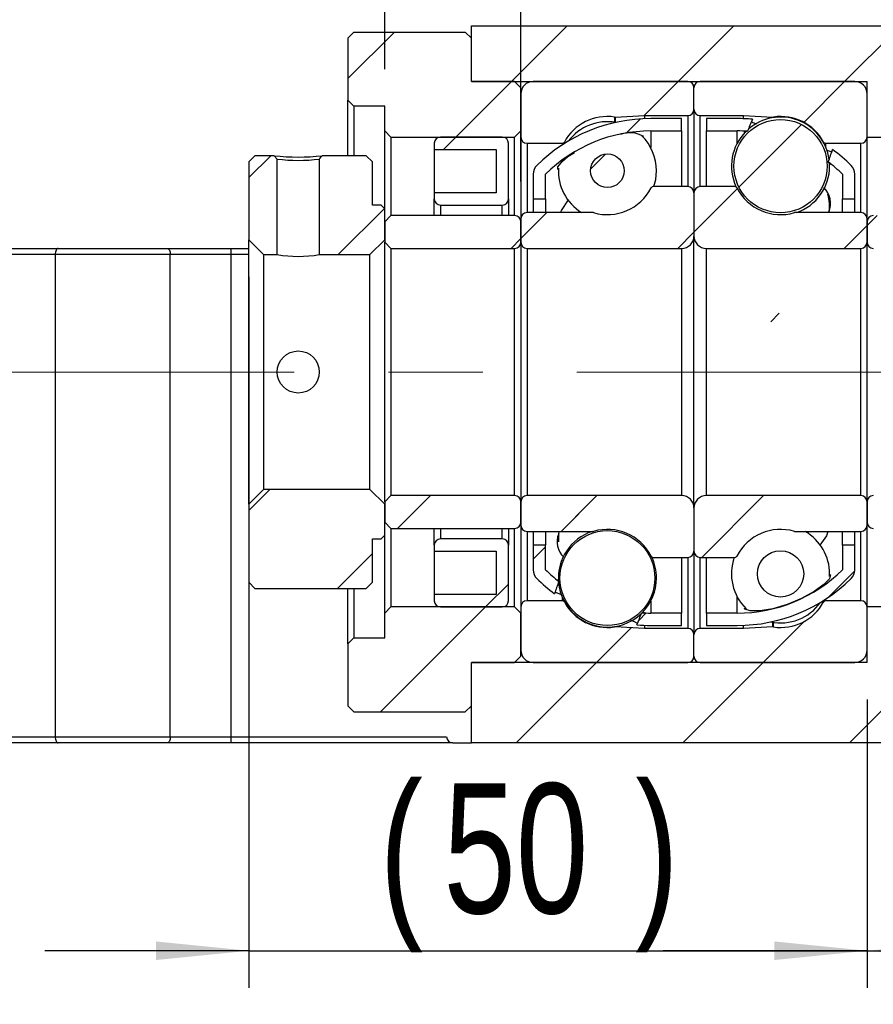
# Model space of a CAD drawing. Header units: millimetres. Extents: x 55 to 294, y 21 to 196.
# Tile 5 of 10: x 226 to 249, y 39 to 66. Entities that reach past the tile are written whole.
import ezdxf

# ---------------------------------------------------------------- set-up
doc = ezdxf.new("R2010")
doc.units = ezdxf.units.MM
doc.linetypes.add('CENTERX2', pattern=[20.32, 12.7, -2.54, 2.54, -2.54])
doc.layers.add('FORMAT', color=7, linetype='Continuous')
doc.styles.add('SLDTEXTSTYLE0', font='TXT', dxfattribs={"width": 0.75})
doc.dimstyles.new('SLDDIMSTYLE2', dxfattribs={"dimtxt": 3.5, "dimasz": 2.5, "dimexe": 0, "dimexo": 0.0625, "dimgap": 0.875, "dimtad": 1, "dimlfac": 3, "dimrnd": 1e-09, "dimzin": 12, "dimdsep": 46, "dimtxsty": 'SLDTEXTSTYLE0', "dimsah": 1, "dimcen": 0.09, "dimadec": 0, "dimazin": 3, "dimtfac": 1, "dimtofl": 0, "dimtmove": 0, "dimatfit": 3, "dimfxl": 0, "dimfrac": 2, "dimtolj": 1, "dimtzin": 12, "dimarcsym": 0})
doc.dimstyles.new('SLDDIMSTYLE3', dxfattribs={"dimtxt": 3.5, "dimasz": 2.5, "dimexe": 0, "dimexo": 0.0625, "dimgap": 0.875, "dimtad": 1, "dimlfac": 3, "dimrnd": 1e-09, "dimzin": 12, "dimdsep": 46, "dimtxsty": 'SLDTEXTSTYLE0', "dimsah": 1, "dimcen": 0.09, "dimadec": 0, "dimazin": 3, "dimtfac": 1, "dimtmove": 0, "dimatfit": 0, "dimfxl": 0, "dimfrac": 2, "dimtolj": 1, "dimtzin": 12, "dimarcsym": 0})

# ---------------------------------------------------------------- blocks, each defined once
blk = doc.blocks.new('_D_13')
at = {"layer": 'FORMAT', "color": 7}
for p, q in [((251.596, 45.228), (251.596, 32.158)), ((210.263, 38.395), (210.263, 32.158)), ((210.263, 33.158), (251.596, 33.158))]:
    blk.add_line(p, q, dxfattribs=at)
for points in [[(210.263, 33.158), (212.763, 32.908), (212.763, 33.408)], [(251.596, 33.158), (249.096, 33.408), (249.096, 32.908)]]:
    blk.add_solid(points, dxfattribs=at)
at = {"layer": 'FORMAT', "color": 7, "insert": (226.486, 37.669), "char_height": 3.5, "attachment_point": 1, "style": 'SLDTEXTSTYLE0'}
blk.add_mtext('124', dxfattribs=at)
blk = doc.blocks.new('_D_14')
at = {"layer": 'FORMAT', "color": 7}
for p, q in [((231.93, 58.628), (231.93, 39.456)), ((248.596, 47.228), (248.596, 39.456)), ((231.93, 40.456), (226.43, 40.456)), ((231.93, 40.456), (248.596, 40.456)), ((248.596, 40.456), (254.096, 40.456))]:
    blk.add_line(p, q, dxfattribs=at)
for points in [[(231.93, 40.456), (229.43, 40.706), (229.43, 40.206)], [(248.596, 40.456), (251.096, 40.206), (251.096, 40.706)]]:
    blk.add_solid(points, dxfattribs=at)
at = {"layer": 'FORMAT', "color": 7, "char_height": 3.5, "attachment_point": 1, "style": 'SLDTEXTSTYLE0'}
for s, insert in [('(', (235.456, 44.968)), (')', (242.349, 44.968)), ('50', (237.177, 44.968))]:
    blk.add_mtext(s, dxfattribs=dict(at, insert=insert))
blk = doc.blocks.new('_D_15')
at = {"layer": 'FORMAT', "color": 7}
for p, q in [((248.596, 47.228), (248.596, 39.456)), ((251.596, 45.228), (251.596, 39.456)), ((248.596, 40.456), (243.096, 40.456)), ((248.596, 40.456), (251.596, 40.456)), ((251.596, 40.456), (256.544, 40.456))]:
    blk.add_line(p, q, dxfattribs=at)
for points in [[(248.596, 40.456), (246.096, 40.706), (246.096, 40.206)], [(251.596, 40.456), (254.096, 40.206), (254.096, 40.706)]]:
    blk.add_solid(points, dxfattribs=at)
at = {"layer": 'FORMAT', "color": 7, "insert": (253.958, 44.968), "char_height": 3.5, "attachment_point": 1, "style": 'SLDTEXTSTYLE0'}
blk.add_mtext('9', dxfattribs=at)
blk = doc.blocks.new('_D_16')
at = {"layer": 'FORMAT', "color": 7}
for p, q in [((235.596, 64.228), (235.596, 68.985)), ((239.263, 61.195), (239.263, 68.985)), ((235.596, 67.985), (230.096, 67.985)), ((235.596, 67.985), (239.263, 67.985)), ((239.263, 67.985), (244.763, 67.985))]:
    blk.add_line(p, q, dxfattribs=at)
for points in [[(235.596, 67.985), (233.096, 68.235), (233.096, 67.735)], [(239.263, 67.985), (241.763, 67.735), (241.763, 68.235)]]:
    blk.add_solid(points, dxfattribs=at)
at = {"layer": 'FORMAT', "color": 7, "insert": (234.722, 72.496), "char_height": 3.5, "attachment_point": 1, "style": 'SLDTEXTSTYLE0'}
blk.add_mtext('11', dxfattribs=at)
blk = doc.blocks.new('_D_17')
at = {"layer": 'FORMAT', "color": 7}
for p, q in [((258.933, 59.395), (258.933, 70.521)), ((249.43, 59.395), (259.933, 59.395)), ((258.933, 59.395), (258.933, 52.728)), ((249.43, 52.728), (259.933, 52.728))]:
    blk.add_line(p, q, dxfattribs=at)
for points in [[(258.933, 59.395), (258.683, 56.895), (259.183, 56.895)], [(258.933, 52.728), (259.183, 55.228), (258.683, 55.228)]]:
    blk.add_solid(points, dxfattribs=at)
at = {"layer": 'FORMAT', "color": 7, "char_height": 3.5, "attachment_point": 1, "rotation": 90, "style": 'SLDTEXTSTYLE0'}
for s, insert in [('20', (254.368, 65.349)), ('%%c', (254.422, 60.071))]:
    blk.add_mtext(s, dxfattribs=dict(at, insert=insert))

msp = doc.modelspace()

# ---------------------------------------------------------------- hatches: boundary and pattern name
at = {"layer": 'FORMAT', "linetype": 'Continuous', "lineweight": 18}
h = msp.add_hatch(dxfattribs=at)
h.set_pattern_fill('ANSI31', color=256, style=0)
edge = h.paths.add_edge_path(flags=0)
edge.add_arc((251.4298, 62.5616), 0.1667, 270, 360)
edge.add_line((251.5964, 62.5616), (251.5964, 65.3949))
edge.add_line((251.5964, 65.3949), (237.9298, 65.3949))
edge.add_line((237.9298, 65.3949), (237.9298, 63.8949))
edge.add_line((237.9298, 63.8949), (248.5964, 63.8949))
edge.add_line((248.5964, 63.8949), (248.5964, 62.3949))
edge.add_line((248.5964, 62.3949), (251.4298, 62.3949))
h = msp.add_hatch(dxfattribs=at)
h.set_pattern_fill('ANSI31', color=256, style=0)
h.paths.add_polyline_path([(235.5964, 62.5616), (235.7631, 62.3949), (239.0964, 62.3949), (239.2631, 62.5616), (239.2631, 63.7283), (239.0964, 63.8949), (237.9298, 63.8949), (237.9298, 65.0616), (237.7631, 65.2283), (234.7631, 65.2283), (234.5964, 65.0616), (234.5964, 63.3949), (234.7631, 63.2283), (235.5964, 63.2283)], flags=0)
h = msp.add_hatch(dxfattribs=at)
h.set_pattern_fill('ANSI31', color=256, style=0)
edge = h.paths.add_edge_path(flags=0)
edge.add_line((243.9298, 63.1449), (243.9298, 63.7283))
edge.add_arc((243.7631, 63.7283), 0.1667, 0, 90)
edge.add_line((243.7631, 63.8949), (239.5964, 63.8949))
edge.add_arc((239.5964, 63.5616), 0.3333, 90, 180)
edge.add_line((239.2631, 63.5616), (239.2631, 62.3949))
edge.add_arc((239.4298, 62.3949), 0.1667, 180, 270)
edge.add_line((239.4298, 62.2283), (240.3772, 62.2283))
edge.add_arc((240.3772, 62.2949), 0.0667, 270, 331.33026)
edge.add_arc((241.5964, 61.6283), 1.3229, 81.66529, 151.33026, ccw=False)
edge.add_arc((241.7979, 63.0032), 0.0667, 261.66529, 273)
edge.add_line((241.8014, 62.9366), (242.5964, 62.9783))
edge.add_line((242.5964, 62.9783), (243.7631, 62.9783))
edge.add_arc((243.7631, 63.1449), 0.1667, 270, 360)
h = msp.add_hatch(dxfattribs=at)
h.set_pattern_fill('ANSI31', color=256, style=0)
edge = h.paths.add_edge_path(flags=0)
edge.add_line((248.2631, 63.8949), (244.0964, 63.8949))
edge.add_arc((244.0964, 63.7283), 0.1667, 90, 180)
edge.add_line((243.9298, 63.7283), (243.9298, 63.1449))
edge.add_arc((244.0964, 63.1449), 0.1667, 180, 270)
edge.add_line((244.0964, 62.9783), (245.2631, 62.9783))
edge.add_line((245.2631, 62.9783), (246.0582, 62.9366))
edge.add_arc((246.0617, 63.0032), 0.0667, 267, 278.33471)
edge.add_arc((246.2631, 61.6283), 1.3229, 28.66974, 98.33471, ccw=False)
edge.add_arc((247.4823, 62.2949), 0.0667, 208.66974, 270)
edge.add_line((247.4823, 62.2283), (248.4298, 62.2283))
edge.add_arc((248.4298, 62.3949), 0.1667, 270, 360)
edge.add_line((248.5964, 62.3949), (248.5964, 63.5616))
edge.add_arc((248.2631, 63.5616), 0.3333, 0, 90)
h = msp.add_hatch(dxfattribs=at)
h.set_pattern_fill('ANSI31', color=256, style=0)
edge = h.paths.add_edge_path(flags=0)
edge.add_arc((242.7631, 58.5378), 4.0238, 90, 134.76027, ccw=False)
edge.add_line((242.7631, 62.5616), (243.5964, 62.5616))
edge.add_line((243.5964, 62.5616), (243.5964, 62.8949))
edge.add_line((243.5964, 62.8949), (242.7631, 62.8949))
edge.add_arc((242.7631, 58.5378), 4.3571, 90, 134.76027)
edge.add_arc((239.9298, 61.3949), 0.3333, 134.76027, 180)
edge.add_line((239.5964, 61.3949), (239.5964, 60.7283))
edge.add_line((239.5964, 60.7283), (239.9298, 60.7283))
edge.add_line((239.9298, 60.7283), (239.9298, 61.3949))
h = msp.add_hatch(dxfattribs=at)
h.set_pattern_fill('ANSI31', color=256, style=0)
edge = h.paths.add_edge_path(flags=0)
edge.add_line((244.2631, 62.8949), (244.2631, 62.5616))
edge.add_line((244.2631, 62.5616), (245.0964, 62.5616))
edge.add_arc((245.0964, 58.5378), 4.0238, 86.08743, 90, ccw=False)
edge.add_ellipse((244.1818, 56.0616), major_axis=(6.2947, 16.7893), ratio=0.0697135, start_angle=67.55997, end_angle=68.76274, ccw=False)
edge.add_arc((245.0964, 58.5378), 4.3571, 84.64869, 90)
edge.add_line((245.0964, 62.8949), (244.2631, 62.8949))
h = msp.add_hatch(dxfattribs=at)
h.set_pattern_fill('ANSI31', color=256, style=0)
edge = h.paths.add_edge_path(flags=0)
edge.add_arc((246.2631, 61.6128), 1.2564, 0, 360)
h = msp.add_hatch(dxfattribs=at)
h.set_pattern_fill('ANSI31', color=256, style=0)
edge = h.paths.add_edge_path(flags=0)
edge.add_line((238.5964, 62.0616), (238.5964, 60.8949))
edge.add_line((238.5964, 60.8949), (236.9298, 60.8949))
edge.add_line((236.9298, 60.8949), (236.9298, 60.7283))
edge.add_arc((237.0964, 60.7283), 0.1667, 180, 270)
edge.add_line((237.0964, 60.5616), (238.7631, 60.5616))
edge.add_arc((238.7631, 60.7283), 0.1667, 270, 360)
edge.add_line((238.9298, 60.7283), (238.9298, 62.2283))
edge.add_arc((238.7631, 62.2283), 0.1667, 360, 450)
edge.add_line((238.7631, 62.3949), (237.0964, 62.3949))
edge.add_arc((237.0964, 62.2283), 0.1667, 90, 180)
edge.add_line((236.9298, 62.2283), (236.9298, 62.0616))
edge.add_line((236.9298, 62.0616), (238.5964, 62.0616))
h = msp.add_hatch(dxfattribs=at)
h.set_pattern_fill('ANSI31', color=256, style=0)
h.paths.add_polyline_path([(231.9298, 59.6283), (232.3298, 59.2283), (232.6964, 59.2283), (232.6964, 61.8039), (232.6162, 61.8949), (232.0964, 61.8949), (231.9298, 61.7283)], flags=0)
h = msp.add_hatch(dxfattribs=at)
h.set_pattern_fill('ANSI31', color=256, style=0)
edge = h.paths.add_edge_path(flags=0)
edge.add_line((235.1964, 59.2283), (235.5964, 59.6283))
edge.add_line((235.5964, 59.6283), (235.5964, 60.4616))
edge.add_line((235.5964, 60.4616), (235.4964, 60.5616))
edge.add_line((235.4964, 60.5616), (235.2631, 60.5616))
edge.add_line((235.2631, 60.5616), (235.2631, 61.7283))
edge.add_line((235.2631, 61.7283), (235.0964, 61.8949))
edge.add_line((235.0964, 61.8949), (233.91, 61.8949))
edge.add_line((233.91, 61.8949), (233.8298, 61.8039))
edge.add_line((233.8298, 61.8039), (233.8298, 59.2283))
edge.add_line((233.8298, 59.2283), (235.1964, 59.2283))
h = msp.add_hatch(dxfattribs=at)
h.set_pattern_fill('ANSI31', color=256, style=0)
edge = h.paths.add_edge_path(flags=0)
edge.add_arc((241.5964, 61.4877), 0.4527, 0, 360)
h = msp.add_hatch(dxfattribs=at)
h.set_pattern_fill('ANSI31', color=256, style=0)
edge = h.paths.add_edge_path(flags=0)
edge.add_arc((247.9298, 61.3949), 0.3333, 0, 45.23973)
edge.add_arc((245.0964, 58.5378), 4.3571, 45.23973, 53.89256)
edge.add_ellipse((244.1818, 56.0616), major_axis=(6.2947, 16.7893), ratio=0.0697135, start_angle=291.21031, end_angle=292.41534, ccw=False)
edge.add_arc((245.0964, 58.5378), 4.0238, 45.23973, 52.42155, ccw=False)
edge.add_line((247.9298, 61.3949), (247.9298, 60.7283))
edge.add_line((247.9298, 60.7283), (248.2631, 60.7283))
edge.add_line((248.2631, 60.7283), (248.2631, 61.3949))
h = msp.add_hatch(dxfattribs=at)
h.set_pattern_fill('ANSI31', color=256, style=0)
edge = h.paths.add_edge_path(flags=0)
edge.add_line((239.2631, 60.1949), (239.2631, 59.5616))
edge.add_arc((239.4298, 59.5616), 0.1667, 180, 270)
edge.add_line((239.4298, 59.3949), (243.5964, 59.3949))
edge.add_arc((243.5964, 59.7283), 0.3333, 270, 360)
edge.add_line((243.9298, 59.7283), (243.9298, 60.8949))
edge.add_arc((243.7631, 60.8949), 0.1667, 0, 90)
edge.add_line((243.7631, 61.0616), (242.8333, 61.0616))
edge.add_arc((242.8333, 60.9949), 0.0667, 90, 152.88538)
edge.add_arc((241.5964, 61.6283), 1.3229, 253.64191, 332.88538, ccw=False)
edge.add_arc((241.2051, 60.2949), 0.0667, 73.64191, 90)
edge.add_line((241.2051, 60.3616), (239.4298, 60.3616))
edge.add_arc((239.4298, 60.1949), 0.1667, 90, 180)
h = msp.add_hatch(dxfattribs=at)
h.set_pattern_fill('ANSI31', color=256, style=0)
edge = h.paths.add_edge_path(flags=0)
edge.add_line((244.2631, 59.3949), (248.4298, 59.3949))
edge.add_arc((248.4298, 59.5616), 0.1667, 270, 360)
edge.add_line((248.5964, 59.5616), (248.5964, 60.1949))
edge.add_arc((248.4298, 60.1949), 0.1667, 0, 90)
edge.add_line((248.4298, 60.3616), (246.6545, 60.3616))
edge.add_arc((246.6545, 60.2949), 0.0667, 90, 106.35809)
edge.add_arc((246.2631, 61.6283), 1.3229, 207.11462, 286.35809, ccw=False)
edge.add_arc((245.0262, 60.9949), 0.0667, 27.11462, 90)
edge.add_line((245.0262, 61.0616), (244.0964, 61.0616))
edge.add_arc((244.0964, 60.8949), 0.1667, 90, 180)
edge.add_line((243.9298, 60.8949), (243.9298, 59.7283))
edge.add_arc((244.2631, 59.7283), 0.3333, 180, 270)
h = msp.add_hatch(dxfattribs=at)
h.set_pattern_fill('ANSI31', color=256, style=0)
edge = h.paths.add_edge_path(flags=0)
edge.add_line((235.5964, 59.5616), (235.7631, 59.3949))
edge.add_line((235.7631, 59.3949), (239.0964, 59.3949))
edge.add_arc((239.0964, 59.5616), 0.1667, 270, 360)
edge.add_line((239.2631, 59.5616), (239.2631, 60.1116))
edge.add_arc((239.0964, 60.1116), 0.1667, 0, 90)
edge.add_line((239.0964, 60.2783), (235.7631, 60.2783))
edge.add_line((235.7631, 60.2783), (235.5964, 60.1116))
edge.add_line((235.5964, 60.1116), (235.5964, 59.5616))
h = msp.add_hatch(dxfattribs=at)
h.set_pattern_fill('ANSI31', color=256, style=0)
edge = h.paths.add_edge_path(flags=0)
edge.add_line((252.0964, 59.3949), (252.2631, 59.5616))
edge.add_line((252.2631, 59.5616), (252.2631, 60.1116))
edge.add_line((252.2631, 60.1116), (252.0964, 60.2783))
edge.add_line((252.0964, 60.2783), (248.7631, 60.2783))
edge.add_arc((248.7631, 60.1116), 0.1667, 90, 180)
edge.add_line((248.5964, 60.1116), (248.5964, 59.5616))
edge.add_arc((248.7631, 59.5616), 0.1667, 180, 270)
edge.add_line((248.7631, 59.3949), (252.0964, 59.3949))
h = msp.add_hatch(dxfattribs=at)
h.set_pattern_fill('ANSI31', color=256, style=0)
edge = h.paths.add_edge_path(flags=0)
edge.add_arc((239.9298, 50.7283), 0.3333, 180, 225.23973)
edge.add_arc((242.7631, 53.5854), 4.3571, 225.23973, 233.46633)
edge.add_ellipse((243.6777, 56.0616), major_axis=(-7.7546, -20.7027), ratio=0.0565422, start_angle=287.03948, end_angle=287.99045, ccw=False)
edge.add_arc((242.7631, 53.5854), 4.0238, 225.23973, 232.00741, ccw=False)
edge.add_line((239.9298, 50.7283), (239.9298, 51.3949))
edge.add_line((239.9298, 51.3949), (239.5964, 51.3949))
edge.add_line((239.5964, 51.3949), (239.5964, 50.7283))
h = msp.add_hatch(dxfattribs=at)
h.set_pattern_fill('ANSI31', color=256, style=0)
edge = h.paths.add_edge_path(flags=0)
edge.add_line((243.5964, 49.2283), (243.5964, 49.5616))
edge.add_line((243.5964, 49.5616), (242.7631, 49.5616))
edge.add_arc((242.7631, 53.5854), 4.0238, 266.56236, 270, ccw=False)
edge.add_ellipse((243.6777, 56.0616), major_axis=(-7.7546, -20.7027), ratio=0.0565422, start_angle=71.99082, end_angle=72.94008, ccw=False)
edge.add_arc((242.7631, 53.5854), 4.3571, 265.13365, 270)
edge.add_line((242.7631, 49.2283), (243.5964, 49.2283))
h = msp.add_hatch(dxfattribs=at)
h.set_pattern_fill('ANSI31', color=256, style=0)
h.paths.add_polyline_path([(235.4964, 51.5616), (235.5964, 51.6616), (235.5964, 52.4949), (235.1964, 52.8949), (232.3298, 52.8949), (231.9298, 52.4949), (231.9298, 50.3949), (232.0964, 50.2283), (235.0964, 50.2283), (235.2631, 50.3949), (235.2631, 51.5616)], flags=0)
h = msp.add_hatch(dxfattribs=at)
h.set_pattern_fill('ANSI31', color=256, style=0)
edge = h.paths.add_edge_path(flags=0)
edge.add_line((235.7631, 52.7283), (235.5964, 52.5616))
edge.add_line((235.5964, 52.5616), (235.5964, 52.0116))
edge.add_line((235.5964, 52.0116), (235.7631, 51.8449))
edge.add_line((235.7631, 51.8449), (239.0964, 51.8449))
edge.add_arc((239.0964, 52.0116), 0.1667, 270, 360)
edge.add_line((239.2631, 52.0116), (239.2631, 52.5616))
edge.add_arc((239.0964, 52.5616), 0.1667, 0, 90)
edge.add_line((239.0964, 52.7283), (235.7631, 52.7283))
h = msp.add_hatch(dxfattribs=at)
h.set_pattern_fill('ANSI31', color=256, style=0)
edge = h.paths.add_edge_path(flags=0)
edge.add_line((243.5964, 52.7283), (239.4298, 52.7283))
edge.add_arc((239.4298, 52.5616), 0.1667, 90, 180)
edge.add_line((239.2631, 52.5616), (239.2631, 51.9283))
edge.add_arc((239.4298, 51.9283), 0.1667, 180, 270)
edge.add_line((239.4298, 51.7616), (241.2051, 51.7616))
edge.add_arc((241.2051, 51.8283), 0.0667, 270, 286.35809)
edge.add_arc((241.5964, 50.4949), 1.3229, 27.11462, 106.35809, ccw=False)
edge.add_arc((242.8333, 51.1283), 0.0667, 207.11462, 270)
edge.add_line((242.8333, 51.0616), (243.7631, 51.0616))
edge.add_arc((243.7631, 51.2283), 0.1667, 270, 360)
edge.add_line((243.9298, 51.2283), (243.9298, 52.3949))
edge.add_arc((243.5964, 52.3949), 0.3333, 360, 450)
h = msp.add_hatch(dxfattribs=at)
h.set_pattern_fill('ANSI31', color=256, style=0)
edge = h.paths.add_edge_path(flags=0)
edge.add_line((248.5964, 51.9283), (248.5964, 52.5616))
edge.add_arc((248.4298, 52.5616), 0.1667, 0, 90)
edge.add_line((248.4298, 52.7283), (244.2631, 52.7283))
edge.add_arc((244.2631, 52.3949), 0.3333, 90, 180)
edge.add_line((243.9298, 52.3949), (243.9298, 51.2283))
edge.add_arc((244.0964, 51.2283), 0.1667, 180, 270)
edge.add_line((244.0964, 51.0616), (245.0262, 51.0616))
edge.add_arc((245.0262, 51.1283), 0.0667, 270, 332.88538)
edge.add_arc((246.2631, 50.4949), 1.3229, 73.64191, 152.88538, ccw=False)
edge.add_arc((246.6545, 51.8283), 0.0667, 253.64191, 270)
edge.add_line((246.6545, 51.7616), (248.4298, 51.7616))
edge.add_arc((248.4298, 51.9283), 0.1667, 270, 360)
h = msp.add_hatch(dxfattribs=at)
h.set_pattern_fill('ANSI31', color=256, style=0)
edge = h.paths.add_edge_path(flags=0)
edge.add_line((252.2631, 52.5616), (252.0964, 52.7283))
edge.add_line((252.0964, 52.7283), (248.7631, 52.7283))
edge.add_arc((248.7631, 52.5616), 0.1667, 90, 180)
edge.add_line((248.5964, 52.5616), (248.5964, 52.0116))
edge.add_arc((248.7631, 52.0116), 0.1667, 180, 270)
edge.add_line((248.7631, 51.8449), (252.0964, 51.8449))
edge.add_line((252.0964, 51.8449), (252.2631, 52.0116))
edge.add_line((252.2631, 52.0116), (252.2631, 52.5616))
h = msp.add_hatch(dxfattribs=at)
h.set_pattern_fill('ANSI31', color=256, style=0)
edge = h.paths.add_edge_path(flags=0)
edge.add_arc((241.5964, 50.5051), 1.2795, 0, 360)
h = msp.add_hatch(dxfattribs=at)
h.set_pattern_fill('ANSI31', color=256, style=0)
edge = h.paths.add_edge_path(flags=0)
edge.add_line((236.9298, 51.3949), (236.9298, 51.2283))
edge.add_line((236.9298, 51.2283), (238.5964, 51.2283))
edge.add_line((238.5964, 51.2283), (238.5964, 50.0616))
edge.add_line((238.5964, 50.0616), (236.9298, 50.0616))
edge.add_line((236.9298, 50.0616), (236.9298, 49.8949))
edge.add_arc((237.0964, 49.8949), 0.1667, 180, 270)
edge.add_line((237.0964, 49.7283), (238.7631, 49.7283))
edge.add_arc((238.7631, 49.8949), 0.1667, 270, 360)
edge.add_line((238.9298, 49.8949), (238.9298, 51.3949))
edge.add_arc((238.7631, 51.3949), 0.1667, 0, 90)
edge.add_line((238.7631, 51.5616), (237.0964, 51.5616))
edge.add_arc((237.0964, 51.3949), 0.1667, 90, 180)
h = msp.add_hatch(dxfattribs=at)
h.set_pattern_fill('ANSI31', color=256, style=0)
edge = h.paths.add_edge_path(flags=0)
edge.add_arc((245.0964, 53.5854), 4.0238, 270, 314.76027, ccw=False)
edge.add_line((245.0964, 49.5616), (244.2631, 49.5616))
edge.add_line((244.2631, 49.5616), (244.2631, 49.2283))
edge.add_line((244.2631, 49.2283), (245.0964, 49.2283))
edge.add_arc((245.0964, 53.5854), 4.3571, 270, 314.76027)
edge.add_arc((247.9298, 50.7283), 0.3333, 314.76027, 360)
edge.add_line((248.2631, 50.7283), (248.2631, 51.3949))
edge.add_line((248.2631, 51.3949), (247.9298, 51.3949))
edge.add_line((247.9298, 51.3949), (247.9298, 50.7283))
h = msp.add_hatch(dxfattribs=at)
h.set_pattern_fill('ANSI31', color=256, style=0)
edge = h.paths.add_edge_path(flags=0)
edge.add_arc((246.2631, 50.6185), 0.6241, 0, 360)
h = msp.add_hatch(dxfattribs=at)
h.set_pattern_fill('ANSI31', color=256, style=0)
h.paths.add_polyline_path([(235.7631, 49.7283), (235.5964, 49.5616), (235.5964, 48.8949), (234.7631, 48.8949), (234.5964, 48.7283), (234.5964, 47.0616), (234.7631, 46.8949), (237.7631, 46.8949), (237.9298, 47.0616), (237.9298, 48.2283), (239.0964, 48.2283), (239.2631, 48.3949), (239.2631, 49.5616), (239.0964, 49.7283)], flags=0)
h = msp.add_hatch(dxfattribs=at)
h.set_pattern_fill('ANSI31', color=256, style=0)
edge = h.paths.add_edge_path(flags=0)
edge.add_arc((251.4298, 49.5616), 0.1667, 0, 90)
edge.add_line((251.4298, 49.7283), (248.5964, 49.7283))
edge.add_line((248.5964, 49.7283), (248.5964, 48.2283))
edge.add_line((248.5964, 48.2283), (237.9298, 48.2283))
edge.add_line((237.9298, 48.2283), (237.9298, 46.0616))
edge.add_line((237.9298, 46.0616), (251.4298, 46.0616))
edge.add_arc((251.4298, 46.2283), 0.1667, 270, 360)
edge.add_line((251.5964, 46.2283), (251.5964, 49.5616))
h = msp.add_hatch(dxfattribs=at)
h.set_pattern_fill('ANSI31', color=256, style=0)
edge = h.paths.add_edge_path(flags=0)
edge.add_line((239.5964, 48.2283), (243.7631, 48.2283))
edge.add_arc((243.7631, 48.3949), 0.1667, 270, 360)
edge.add_line((243.9298, 48.3949), (243.9298, 48.9783))
edge.add_arc((243.7631, 48.9783), 0.1667, 0, 90)
edge.add_line((243.7631, 49.1449), (242.5964, 49.1449))
edge.add_line((242.5964, 49.1449), (241.8014, 49.1866))
edge.add_arc((241.7979, 49.12), 0.0667, 87, 98.33471)
edge.add_arc((241.5964, 50.4949), 1.3229, 208.66974, 278.33471, ccw=False)
edge.add_arc((240.3772, 49.8283), 0.0667, 28.66974, 90)
edge.add_line((240.3772, 49.8949), (239.4298, 49.8949))
edge.add_arc((239.4298, 49.7283), 0.1667, 90, 180)
edge.add_line((239.2631, 49.7283), (239.2631, 48.5616))
edge.add_arc((239.5964, 48.5616), 0.3333, 180, 270)
h = msp.add_hatch(dxfattribs=at)
h.set_pattern_fill('ANSI31', color=256, style=0)
edge = h.paths.add_edge_path(flags=0)
edge.add_line((243.9298, 48.9783), (243.9298, 48.3949))
edge.add_arc((244.0964, 48.3949), 0.1667, 180, 270)
edge.add_line((244.0964, 48.2283), (248.2631, 48.2283))
edge.add_arc((248.2631, 48.5616), 0.3333, 270, 360)
edge.add_line((248.5964, 48.5616), (248.5964, 49.7283))
edge.add_arc((248.4298, 49.7283), 0.1667, 360, 450)
edge.add_line((248.4298, 49.8949), (247.4823, 49.8949))
edge.add_arc((247.4823, 49.8283), 0.0667, 90, 151.33026)
edge.add_arc((246.2631, 50.4949), 1.3229, 261.66529, 331.33026, ccw=False)
edge.add_arc((246.0617, 49.12), 0.0667, 81.66529, 93)
edge.add_line((246.0582, 49.1866), (245.2631, 49.1449))
edge.add_line((245.2631, 49.1449), (244.0964, 49.1449))
edge.add_arc((244.0964, 48.9783), 0.1667, 90, 180)

# ---------------------------------------------------------------- linework, layer by layer
at = {"color": 7, "linetype": 'Continuous', "lineweight": 25}
for p, q in [((237.9298, 63.8949), (237.9298, 65.3949)), ((237.9298, 65.3949), (251.5964, 65.3949)), ((234.5964, 65.0616), (234.7631, 65.2283)), ((234.5964, 65.0616), (234.5964, 63.3949)), ((234.7631, 65.2283), (237.7631, 65.2283)), ((237.7631, 65.2283), (237.9298, 65.0616)), ((237.9298, 63.8949), (237.9298, 65.0616)), ((239.0964, 63.8949), (237.9298, 63.8949)), ((237.9298, 63.8949), (248.5964, 63.8949)), ((239.0964, 63.8949), (239.2631, 63.7283)), ((239.2631, 62.5616), (239.2631, 63.7283)), ((243.7631, 63.8949), (239.5964, 63.8949)), ((243.9298, 63.1449), (243.9298, 63.7283)), ((248.2631, 63.8949), (244.0964, 63.8949)), ((248.5964, 62.3949), (248.5964, 63.8949)), ((239.2631, 63.5616), (239.2631, 62.3949)), ((248.5964, 62.3949), (248.5964, 63.5616)), ((234.7631, 63.2283), (234.5964, 63.3949)), ((234.5964, 61.8949), (234.5964, 63.3949)), ((235.5964, 63.2283), (234.7631, 63.2283)), ((234.7631, 63.2283), (234.7631, 61.8949)), ((235.5964, 62.5616), (235.5964, 63.2283)), ((241.8014, 62.9366), (242.5964, 62.9783)), ((242.5964, 62.9783), (243.7631, 62.9783)), ((242.5964, 62.9783), (242.5964, 62.8917)), ((243.9298, 63.1449), (243.9298, 60.8949)), ((244.0964, 62.9783), (245.2631, 62.9783)), ((245.2631, 62.9783), (246.0582, 62.9366)), ((245.2631, 62.8917), (245.2631, 62.9783)), ((243.5964, 62.8949), (242.7631, 62.8949)), ((243.5964, 62.5616), (243.5964, 62.8949)), ((245.0964, 62.8949), (244.2631, 62.8949)), ((244.2631, 62.8949), (244.2631, 62.5616)), ((235.7631, 62.3949), (235.5964, 62.5616)), ((235.5964, 60.4616), (235.5964, 62.5616)), ((235.7631, 62.3949), (239.0964, 62.3949)), ((235.7631, 62.3949), (235.7631, 60.2783)), ((238.7631, 62.3949), (237.0964, 62.3949)), ((239.2631, 62.5616), (239.0964, 62.3949)), ((239.0964, 60.2783), (239.0964, 62.3949)), ((239.2631, 62.3949), (239.2631, 60.1949)), ((242.7631, 62.5616), (243.5964, 62.5616)), ((243.5964, 62.5616), (243.5964, 61.0616)), ((244.2631, 62.5616), (245.0964, 62.5616)), ((244.2631, 61.0616), (244.2631, 62.5616)), ((248.5964, 62.3949), (251.4298, 62.3949)), ((248.5964, 60.1949), (248.5964, 62.3949)), ((236.9298, 62.2283), (236.9298, 62.0616)), ((238.9298, 60.7283), (238.9298, 62.2283)), ((239.4298, 62.2283), (240.3772, 62.2283)), ((247.4823, 62.2283), (248.4298, 62.2283)), ((231.9298, 61.7283), (232.0964, 61.8949)), ((232.6162, 61.8949), (232.0964, 61.8949)), ((232.6162, 61.8949), (232.6964, 61.8039)), ((235.0964, 61.8949), (233.91, 61.8949)), ((235.0964, 61.8949), (235.2631, 61.7283)), ((236.9298, 62.0616), (238.5964, 62.0616)), ((236.9298, 62.0616), (236.9298, 60.8949)), ((238.5964, 62.0616), (238.5964, 60.8949)), ((240.5337, 61.8686), (240.705, 61.9801)), ((247.5089, 62.0464), (247.644, 61.9993)), ((231.9298, 61.7283), (231.9298, 59.6283)), ((232.6964, 59.2283), (232.6964, 61.8039)), ((233.8298, 61.8039), (233.8298, 59.2283)), ((235.2631, 60.5616), (235.2631, 61.7283)), ((247.586, 61.6128), (247.584, 61.6853)), ((239.5964, 61.3949), (239.5964, 60.7283)), ((239.9298, 60.7283), (239.9298, 61.3949)), ((247.9298, 61.3949), (247.9298, 60.7283)), ((248.2631, 60.7283), (248.2631, 61.3949)), ((236.9298, 60.8949), (236.9298, 60.7283)), ((238.5964, 60.8949), (236.9298, 60.8949)), ((243.7631, 61.0616), (242.8333, 61.0616)), ((243.9298, 60.8949), (243.9298, 59.7283)), ((245.0262, 61.0616), (244.0964, 61.0616)), ((235.4964, 60.5616), (235.2631, 60.5616)), ((235.4964, 60.5616), (235.5964, 60.4616)), ((236.9298, 60.2783), (236.9298, 60.7283)), ((237.0964, 60.5616), (238.7631, 60.5616)), ((238.9298, 60.7283), (238.9298, 60.2783)), ((239.5964, 60.7283), (239.9298, 60.7283)), ((239.5964, 60.7283), (239.5964, 60.3616)), ((239.9298, 60.7283), (239.9298, 60.3616)), ((247.9298, 60.7283), (248.2631, 60.7283)), ((247.9298, 60.3616), (247.9298, 60.7283)), ((248.2631, 60.3616), (248.2631, 60.7283)), ((235.5964, 59.6283), (235.5964, 60.4616)), ((235.5964, 60.1116), (235.7631, 60.2783)), ((239.0964, 60.2783), (235.7631, 60.2783)), ((241.2051, 60.3616), (239.4298, 60.3616)), ((248.4298, 60.3616), (246.6545, 60.3616)), ((235.5964, 60.1116), (235.5964, 59.5616)), ((239.2631, 60.1949), (239.2631, 59.5616)), ((239.2631, 59.5616), (239.2631, 60.1116)), ((248.5964, 59.5616), (248.5964, 60.1949)), ((248.5964, 60.1116), (248.5964, 59.5616)), ((232.3298, 59.2283), (231.9298, 59.6283)), ((231.9298, 52.4949), (231.9298, 59.6283)), ((235.5964, 59.6283), (235.1964, 59.2283)), ((235.5964, 52.5616), (235.5964, 59.5616)), ((235.7631, 59.3949), (235.5964, 59.5616)), ((239.2631, 59.5616), (239.2631, 52.5616)), ((243.9298, 52.3949), (243.9298, 59.7283)), ((248.5964, 52.5616), (248.5964, 59.5616)), ((225.0789, 59.3949), (226.7935, 59.3949)), ((226.7118, 59.2283), (225.0789, 59.2283)), ((229.8144, 59.2283), (226.7118, 59.2283)), ((226.7118, 59.2283), (226.7118, 46.2283)), ((226.7935, 59.3949), (229.7327, 59.3949)), ((229.7327, 59.3949), (231.4473, 59.3949)), ((229.8144, 46.2283), (229.8144, 59.2283)), ((231.4473, 59.2283), (229.8144, 59.2283)), ((231.4473, 59.3949), (231.4473, 59.2283)), ((231.4473, 59.3949), (231.9298, 59.3949)), ((231.4473, 59.2283), (231.4473, 46.2283)), ((232.3298, 59.2283), (232.6964, 59.2283)), ((232.3298, 59.2283), (232.3298, 52.8949)), ((233.8298, 59.2283), (235.1964, 59.2283)), ((235.1964, 52.8949), (235.1964, 59.2283)), ((235.7631, 59.3949), (235.7631, 52.7283)), ((235.7631, 59.3949), (239.0964, 59.3949)), ((239.0964, 52.7283), (239.0964, 59.3949)), ((239.4298, 59.3949), (243.5964, 59.3949)), ((239.4298, 59.3949), (239.4298, 52.7283)), ((243.5964, 59.3949), (243.5964, 52.7283)), ((244.2631, 59.3949), (248.4298, 59.3949)), ((244.2631, 52.7283), (244.2631, 59.3949)), ((248.4298, 52.7283), (248.4298, 59.3949)), ((231.9298, 52.4949), (232.3298, 52.8949)), ((235.1964, 52.8949), (232.3298, 52.8949)), ((235.1964, 52.8949), (235.5964, 52.4949)), ((235.5964, 52.5616), (235.7631, 52.7283)), ((239.0964, 52.7283), (235.7631, 52.7283)), ((243.5964, 52.7283), (239.4298, 52.7283)), ((248.4298, 52.7283), (244.2631, 52.7283)), ((231.9298, 52.4949), (231.9298, 50.3949)), ((235.5964, 52.5616), (235.5964, 52.0116)), ((235.5964, 51.6616), (235.5964, 52.4949)), ((239.2631, 52.0116), (239.2631, 52.5616)), ((239.2631, 52.5616), (239.2631, 51.9283)), ((243.9298, 52.3949), (243.9298, 51.2283)), ((248.5964, 52.5616), (248.5964, 52.0116)), ((248.5964, 51.9283), (248.5964, 52.5616)), ((235.7631, 51.8449), (235.5964, 52.0116)), ((235.7631, 51.8449), (235.7631, 49.7283)), ((235.7631, 51.8449), (239.0964, 51.8449)), ((236.9298, 51.3949), (236.9298, 51.8449)), ((238.9298, 51.8449), (238.9298, 51.3949)), ((239.0964, 49.7283), (239.0964, 51.8449)), ((239.2631, 51.9283), (239.2631, 49.7283)), ((248.5964, 49.7283), (248.5964, 51.9283)), ((235.2631, 51.5616), (235.4964, 51.5616)), ((235.2631, 50.3949), (235.2631, 51.5616)), ((235.5964, 51.6616), (235.4964, 51.5616)), ((235.5964, 49.5616), (235.5964, 51.6616)), ((238.7631, 51.5616), (237.0964, 51.5616)), ((239.4298, 51.7616), (241.2051, 51.7616)), ((239.5964, 51.7616), (239.5964, 51.3949)), ((239.9298, 51.7616), (239.9298, 51.3949)), ((246.6545, 51.7616), (248.4298, 51.7616)), ((247.9298, 51.3949), (247.9298, 51.7616)), ((248.2631, 51.3949), (248.2631, 51.7616)), ((236.9298, 51.3949), (236.9298, 51.2283)), ((238.9298, 49.8949), (238.9298, 51.3949)), ((239.5964, 51.3949), (239.5964, 50.7283)), ((239.9298, 51.3949), (239.5964, 51.3949)), ((239.9298, 50.7283), (239.9298, 51.3949)), ((247.9298, 51.3949), (247.9298, 50.7283)), ((248.2631, 51.3949), (247.9298, 51.3949)), ((248.2631, 50.7283), (248.2631, 51.3949)), ((236.9298, 51.2283), (238.5964, 51.2283)), ((236.9298, 51.2283), (236.9298, 50.0616)), ((238.5964, 51.2283), (238.5964, 50.0616)), ((242.8077, 51.0369), (242.8189, 51.0632)), ((242.8333, 51.0616), (243.7631, 51.0616)), ((243.5964, 51.0616), (243.5964, 49.5616)), ((243.9298, 51.2283), (243.9298, 48.9783)), ((244.0964, 51.0616), (245.0262, 51.0616)), ((244.2631, 49.5616), (244.2631, 51.0616)), ((240.2474, 50.4617), (240.2978, 50.4484)), ((247.584, 50.5446), (247.586, 50.6185)), ((232.0964, 50.2283), (231.9298, 50.3949)), ((232.0964, 50.2283), (235.0964, 50.2283)), ((234.5964, 48.7283), (234.5964, 50.2283)), ((234.7631, 50.2283), (234.7631, 48.8949)), ((235.2631, 50.3949), (235.0964, 50.2283)), ((236.9298, 50.0616), (236.9298, 49.8949)), ((238.5964, 50.0616), (236.9298, 50.0616)), ((235.5964, 49.5616), (235.7631, 49.7283)), ((239.0964, 49.7283), (235.7631, 49.7283)), ((237.0964, 49.7283), (238.7631, 49.7283)), ((239.0964, 49.7283), (239.2631, 49.5616)), ((239.2631, 49.7283), (239.2631, 48.5616)), ((240.3772, 49.8949), (239.4298, 49.8949)), ((248.4298, 49.8949), (247.4823, 49.8949)), ((248.5964, 48.2283), (248.5964, 49.7283)), ((251.4298, 49.7283), (248.5964, 49.7283)), ((248.5964, 48.5616), (248.5964, 49.7283)), ((235.5964, 48.8949), (235.5964, 49.5616)), ((239.2631, 48.3949), (239.2631, 49.5616)), ((242.5401, 49.6035), (242.5826, 49.5806)), ((243.5964, 49.5616), (242.7631, 49.5616)), ((243.5964, 49.2283), (243.5964, 49.5616)), ((244.2631, 49.5616), (244.2631, 49.2283)), ((245.0964, 49.5616), (244.2631, 49.5616)), ((242.5964, 49.1449), (241.8014, 49.1866)), ((242.5964, 49.2314), (242.5964, 49.1449)), ((243.7631, 49.1449), (242.5964, 49.1449)), ((242.7631, 49.2283), (243.5964, 49.2283)), ((245.2631, 49.1449), (244.0964, 49.1449)), ((244.2631, 49.2283), (245.0964, 49.2283)), ((245.2631, 49.1449), (245.2631, 49.2314)), ((246.0582, 49.1866), (245.2631, 49.1449)), ((234.5964, 48.7283), (234.7631, 48.8949)), ((234.7631, 48.8949), (235.5964, 48.8949)), ((243.9298, 48.3949), (243.9298, 48.9783)), ((234.5964, 48.7283), (234.5964, 47.0616)), ((239.2631, 48.3949), (239.0964, 48.2283)), ((237.9298, 48.2283), (239.0964, 48.2283)), ((237.9298, 47.0616), (237.9298, 48.2283)), ((237.9298, 46.0616), (237.9298, 48.2283)), ((248.5964, 48.2283), (237.9298, 48.2283)), ((239.5964, 48.2283), (243.7631, 48.2283)), ((244.0964, 48.2283), (248.2631, 48.2283)), ((234.7631, 46.8949), (234.5964, 47.0616)), ((237.9298, 47.0616), (237.7631, 46.8949)), ((234.7631, 46.8949), (237.7631, 46.8949)), ((225.0789, 46.2283), (226.7118, 46.2283)), ((226.7118, 46.2283), (229.8144, 46.2283)), ((229.8144, 46.2283), (231.4473, 46.2283)), ((231.4473, 46.2283), (231.4473, 46.0616)), ((231.4473, 46.2283), (237.2631, 46.2283)), ((226.7935, 46.0616), (225.0789, 46.0616)), ((229.7327, 46.0616), (226.7935, 46.0616)), ((231.4473, 46.0616), (229.7327, 46.0616)), ((237.4298, 46.0616), (231.4473, 46.0616)), ((237.4298, 46.0616), (237.9298, 46.0616)), ((251.4298, 46.0616), (237.9298, 46.0616))]:
    msp.add_line(p, q, dxfattribs=at)
at = {"color": 8, "linetype": 'Continuous', "lineweight": 25}
for p, q in [((241.7882, 62.9372), (241.7882, 62.7966)), ((241.8014, 62.9366), (241.8014, 62.7946)), ((243.7631, 62.9783), (243.7631, 61.0616)), ((244.0964, 61.0616), (244.0964, 62.9783)), ((246.0582, 62.9198), (246.0582, 62.9366)), ((246.0713, 62.9218), (246.0713, 62.9372)), ((242.7631, 62.5616), (242.7631, 62.1114)), ((245.0964, 62.2365), (245.0964, 62.5616)), ((239.4298, 62.2283), (239.4298, 60.3616)), ((240.3772, 62.2283), (240.3772, 62.1836)), ((240.4357, 62.2629), (240.4357, 62.2212)), ((247.4238, 62.2475), (247.4238, 62.2629)), ((247.4823, 62.1262), (247.4823, 62.2283)), ((248.4298, 60.3616), (248.4298, 62.2283)), ((237.0964, 60.5616), (237.0964, 60.2783)), ((238.7631, 60.2783), (238.7631, 60.5616)), ((231.9298, 59.2283), (231.4473, 59.2283)), ((237.0964, 51.8449), (237.0964, 51.5616)), ((238.7631, 51.5616), (238.7631, 51.8449)), ((239.4298, 51.7616), (239.4298, 49.8949)), ((248.4298, 49.8949), (248.4298, 51.7616)), ((243.7631, 51.0616), (243.7631, 49.1449)), ((244.0964, 49.1449), (244.0964, 51.0616)), ((240.3772, 49.9916), (240.3772, 49.8949)), ((245.0964, 49.5616), (245.0964, 49.9948)), ((247.4823, 49.8949), (247.4823, 49.9395)), ((240.4357, 49.8704), (240.4357, 49.8602)), ((242.7631, 49.8814), (242.7631, 49.5616)), ((247.4238, 49.8602), (247.4238, 49.9019)), ((241.7882, 49.1961), (241.7882, 49.186)), ((241.8014, 49.1981), (241.8014, 49.1866)), ((246.0582, 49.1866), (246.0582, 49.3116)), ((246.0713, 49.186), (246.0713, 49.3096))]:
    msp.add_line(p, q, dxfattribs=at)
at = {"color": 7, "linetype": 'Continuous', "lineweight": 25, "flags": 128}
for points in [[(245.478, 62.815), (245.5186, 62.7936), (245.6109, 62.7579)], [(245.3196, 62.5083), (245.2883, 62.5235), (245.2992, 62.552), (245.371, 62.5522)], [(233.8298, 61.8039), (233.8512, 61.8282), (233.8726, 61.8525), (233.91, 61.8949)], [(240.2593, 61.5196), (240.2609, 61.5911), (240.3843, 61.7428), (240.5337, 61.8686)], [(247.5503, 61.7267), (247.615, 61.6627), (247.5669, 61.6605)], [(242.8489, 61.0616), (242.8981, 61.2515), (242.9194, 61.4877)], [(240.3336, 60.3616), (240.3545, 60.4172), (240.5494, 60.7046)], [(226.7935, 59.3949), (226.7776, 59.3917), (226.7622, 59.3822), (226.7481, 59.3668), (226.7358, 59.3461), (226.7256, 59.3209), (226.7181, 59.292), (226.7134, 59.2608), (226.7118, 59.2283)], [(229.7327, 59.3949), (229.7486, 59.3917), (229.764, 59.3822), (229.7781, 59.3668), (229.7904, 59.3461), (229.8006, 59.3209), (229.8081, 59.292), (229.8128, 59.2608), (229.8144, 59.2283)], [(240.2876, 51.7616), (240.2788, 51.6874), (240.2766, 51.4785)], [(247.5388, 51.7616), (247.4987, 51.6419), (247.322, 51.3882)], [(240.2862, 50.4143), (240.2817, 50.4178), (240.253, 50.4546)], [(247.5781, 50.6049), (247.6118, 50.5912), (247.5796, 50.4871), (247.4283, 50.3296), (247.1693, 50.1418), (246.8267, 49.9533), (246.44, 49.7929), (246.0536, 49.6794), (245.7092, 49.621), (245.4464, 49.618), (245.2996, 49.6643), (245.2954, 49.6949)], [(240.3587, 50.0576), (240.3444, 50.0634), (240.183, 50.1231)], [(242.5732, 49.5784), (242.5301, 49.5684), (242.5218, 49.5688)], [(242.4091, 49.2834), (242.3231, 49.3225), (242.2284, 49.3569)], [(226.7118, 46.2283), (226.7134, 46.1957), (226.7181, 46.1645), (226.7256, 46.1357), (226.7358, 46.1104), (226.7481, 46.0897), (226.7622, 46.0743), (226.7776, 46.0648), (226.7935, 46.0616)], [(229.8144, 46.2283), (229.8128, 46.1957), (229.8081, 46.1645), (229.8006, 46.1357), (229.7904, 46.1104), (229.7781, 46.0897), (229.764, 46.0743), (229.7486, 46.0648), (229.7327, 46.0616)]]:
    msp.add_lwpolyline(points, dxfattribs=at)
at = {"color": 7, "linetype": 'Continuous', "lineweight": 25}
for centre, radius in [((246.2631, 61.6128), 1.2564), ((241.5964, 61.4877), 0.4527), ((233.2631, 56.0616), 0.5667), ((241.5964, 50.5051), 1.2795), ((246.2631, 50.6185), 0.6241)]:
    msp.add_circle(centre, radius, dxfattribs=at)
for centre, radius, start, end in [((239.5964, 63.5616), 0.3333, 90, 180), ((243.7631, 63.7283), 0.1667, 0, 90), ((244.0964, 63.7283), 0.1667, 90, 180), ((248.2631, 63.5616), 0.3333, 0, 90), ((241.5964, 61.6283), 1.3229, 81.66529, 151.33026), ((241.7979, 63.0032), 0.0667, 261.66529, 273), ((243.7631, 63.1449), 0.1667, 270, 0), ((244.0964, 63.1449), 0.1667, 180, 270), ((246.2631, 61.6128), 1.3229, 7.87668, 131.01881), ((246.0617, 63.0032), 0.0667, 267, 278.33471), ((246.2631, 61.6283), 1.3229, 28.66974, 98.33471), ((242.7631, 58.5378), 4.3571, 90, 134.76027), ((241.5964, 61.4877), 1.3229, 80.27563, 142.88109), ((245.0964, 58.5378), 4.3571, 84.64869, 90), ((237.0964, 62.2283), 0.1667, 90, 180), ((238.7631, 62.2283), 0.1667, 0, 90), ((239.4298, 62.3949), 0.1667, 180, 270), ((242.7631, 58.5378), 4.0238, 90, 134.76027), ((242.2009, 61.7554), 0.7562, 60.45757, 109.47098), ((241.5964, 61.4877), 1.3229, 0, 45.68027), ((246.2631, 61.6128), 1.3229, 135.37852, 204.69103), ((245.0964, 58.5378), 4.0238, 86.08743, 90), ((248.4298, 62.3949), 0.1667, 270, 0), ((240.3772, 62.2949), 0.0667, 270, 331.33026), ((247.4823, 62.2949), 0.0667, 208.66974, 270), ((233.2631, 67.5243), 5.6664, 263.44494, 276.55506), ((245.0964, 58.5378), 4.3571, 45.23973, 53.89256), ((233.2631, 66.1891), 4.4216, 262.63686, 277.36314), ((239.9298, 61.3949), 0.3333, 134.76027, 180), ((246.2631, 61.6128), 1.3229, 288.9487, 0), ((245.0964, 58.5378), 4.0238, 45.23973, 52.42155), ((247.9298, 61.3949), 0.3333, 0, 45.23973), ((241.5964, 61.4877), 1.3229, 176.78537, 238.34587), ((241.5964, 61.6283), 1.3229, 253.64191, 332.88538), ((242.8333, 60.9949), 0.0667, 90, 152.88538), ((243.7631, 60.8949), 0.1667, 0, 90), ((244.0964, 60.8949), 0.1667, 90, 180), ((245.0262, 60.9949), 0.0667, 27.11462, 90), ((246.2631, 61.6283), 1.3229, 207.11462, 286.35809), ((247.0257, 60.6091), 0.5861, 336.81797, 46.4019), ((246.2631, 60.5076), 1.3229, 353.66393, 15.33066), ((237.0964, 60.7283), 0.1667, 180, 270), ((238.7631, 60.7283), 0.1667, 270, 0), ((239.0964, 60.1116), 0.1667, 0, 90), ((239.4298, 60.1949), 0.1667, 90, 180), ((241.2051, 60.2949), 0.0667, 73.64191, 90), ((246.6545, 60.2949), 0.0667, 90, 106.35809), ((248.4298, 60.1949), 0.1667, 0, 90), ((248.7631, 60.1116), 0.1667, 90, 180), ((239.0964, 59.5616), 0.1667, 270, 0), ((239.4298, 59.5616), 0.1667, 180, 270), ((243.5964, 59.7283), 0.3333, 270, 0), ((244.2631, 59.7283), 0.3333, 180, 270), ((248.4298, 59.5616), 0.1667, 270, 0), ((248.7631, 59.5616), 0.1667, 180, 270), ((233.2631, 62.3682), 3.1906, 259.76987, 280.23013), ((239.0964, 52.5616), 0.1667, 0, 90), ((239.4298, 52.5616), 0.1667, 90, 180), ((243.5964, 52.3949), 0.3333, 0, 90), ((244.2631, 52.3949), 0.3333, 90, 180), ((248.4298, 52.5616), 0.1667, 0, 90), ((248.7631, 52.5616), 0.1667, 90, 180), ((239.0964, 52.0116), 0.1667, 270, 0), ((239.4298, 51.9283), 0.1667, 180, 270), ((241.5964, 50.4949), 1.3229, 27.11462, 106.35809), ((246.2631, 50.4949), 1.3229, 73.64191, 152.88538), ((248.4298, 51.9283), 0.1667, 270, 360), ((248.7631, 52.0116), 0.1667, 180, 270), ((237.0964, 51.3949), 0.1667, 90, 180), ((238.7631, 51.3949), 0.1667, 0, 90), ((240.7806, 51.4797), 0.5429, 156.53829, 228.65602), ((241.5964, 50.5051), 1.3229, 108.23031, 183.96185), ((241.2051, 51.8283), 0.0667, 270, 286.35809), ((246.6545, 51.8283), 0.0667, 253.64191, 270), ((246.2631, 50.6185), 1.3229, 0, 59.77629), ((242.8333, 51.1283), 0.0667, 207.11462, 270), ((241.5964, 50.5051), 1.3229, 0, 25.71104), ((243.7631, 51.2283), 0.1667, 270, 0), ((244.0964, 51.2283), 0.1667, 180, 270), ((246.2631, 50.6185), 1.3229, 160.43155, 225.53367), ((245.0262, 51.1283), 0.0667, 270, 332.88538), ((239.9298, 50.7283), 0.3333, 180, 225.23973), ((242.7631, 53.5854), 4.0238, 225.23973, 232.00741), ((245.0964, 53.5854), 4.0238, 270, 314.76027), ((247.9298, 50.7283), 0.3333, 314.76027, 0), ((242.7631, 53.5854), 4.3571, 225.23973, 233.46633), ((241.5964, 50.5051), 1.3229, 184.8976, 0), ((245.0964, 53.5854), 4.3571, 270, 314.76027), ((237.0964, 49.8949), 0.1667, 180, 270), ((238.7631, 49.8949), 0.1667, 270, 360), ((239.4298, 49.7283), 0.1667, 90, 180), ((240.3772, 49.8283), 0.0667, 28.66974, 90), ((241.5964, 50.4949), 1.3229, 208.66974, 278.33471), ((246.2631, 50.6185), 1.3229, 258.42612, 324.50615), ((246.2631, 50.4949), 1.3229, 261.66529, 331.33026), ((247.4823, 49.8283), 0.0667, 90, 151.33026), ((248.4298, 49.7283), 0.1667, 0, 90), ((242.7631, 53.5854), 4.0238, 266.56236, 270), ((241.7979, 49.12), 0.0667, 87, 98.33471), ((242.7631, 53.5854), 4.3571, 265.13365, 270), ((243.7631, 48.9783), 0.1667, 0, 90), ((244.0964, 48.9783), 0.1667, 90, 180), ((246.0617, 49.12), 0.0667, 81.66529, 93), ((239.5964, 48.5616), 0.3333, 180, 270), ((243.7631, 48.3949), 0.1667, 270, 0), ((244.0964, 48.3949), 0.1667, 180, 270), ((248.2631, 48.5616), 0.3333, 270, 0), ((237.4298, 46.2283), 0.1667, 180, 270)]:
    msp.add_arc(centre, radius, start, end, dxfattribs=at)
for centre, major_axis, ratio, start_param, end_param in [((244.1818, 56.0616), (6.2947, 16.7893), 0.0697135, 1.1791438, 1.2001362), ((244.1818, 56.0616), (6.2947, 16.7893), 0.0697135, 5.0825788, 5.1036105), ((243.6777, 56.0616), (-7.7546, -20.7027), 0.0565422, 5.009784, 5.0263815), ((243.6777, 56.0616), (-7.7546, -20.7027), 0.0565422, 1.2564768, 1.2730445)]:
    msp.add_ellipse(centre, major_axis=major_axis, ratio=ratio, start_param=start_param, end_param=end_param, dxfattribs=at)
at = {"layer": 'FORMAT', "color": 7, "linetype": 'CENTERX2', "lineweight": 18}
msp.add_line((253.4765, 56.0616), (204.6822, 56.0616), dxfattribs=at)

# ---------------------------------------------------------------- dimensions: what is measured, and where the dimension line sits
at = {"layer": 'FORMAT', "color": 7}
for base, p1, p2, dimstyle, picture, middle in [((239.2631, 67.9847), (235.5964, 63.2283), (239.2631, 60.1949), 'SLDDIMSTYLE3', '_D_16', (237.3081, 67.9847)), ((251.5964, 40.4562), (248.5964, 48.2283), (251.5964, 46.2283), 'SLDDIMSTYLE3', '_D_15', (255.2512, 40.4562)), ((251.5964, 33.1577), (210.2631, 39.3949), (251.5964, 46.2283), 'SLDDIMSTYLE2', '_D_13', (230.3651, 33.1577))]:
    dim = msp.add_linear_dim(base=base, p1=p1, p2=p2, dimstyle=dimstyle, dxfattribs=at)
    dim.commit()
    dim.dimension.update_dxf_attribs({"geometry": picture, "text_midpoint": middle, "dimtype": 160})
dim = msp.add_linear_dim(base=(258.9334, 52.7283), p1=(248.4298, 59.3949), p2=(248.4298, 52.7283), angle=90, text='%%c<>', dimstyle='SLDDIMSTYLE2', dxfattribs=at)
dim.commit()
dim.dimension.update_dxf_attribs({"geometry": '_D_17', "text_midpoint": (258.9334, 65.2961), "dimtype": 160})
dim = msp.add_linear_dim(base=(248.5964, 40.4562), p1=(231.9298, 59.6283), p2=(248.5964, 48.2283), text='(<>)', dimstyle='SLDDIMSTYLE3', dxfattribs=at)
dim.commit()
dim.dimension.update_dxf_attribs({"geometry": '_D_14', "text_midpoint": (239.7628, 40.4562), "dimtype": 160})

doc.saveas('drawing.dxf')
